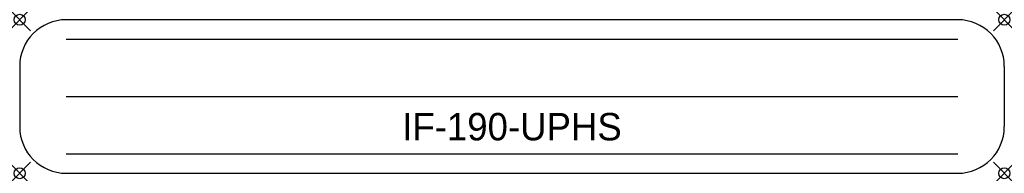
# Model space of a CAD drawing. Header units: inches. Extents: x 0 to 90, y -14 to 0.
import ezdxf
from ezdxf.enums import TextEntityAlignment as Align

# ---------------------------------------------------------------- set-up
doc = ezdxf.new("R2010")
doc.units = ezdxf.units.IN
doc.header["$PDMODE"] = 35
doc.layers.add('AFUCH-P', color=2, linetype='Continuous')
doc.layers.add('AFUCH-P-TN', color=2, linetype='Continuous')

msp = doc.modelspace()

# ---------------------------------------------------------------- linework, layer by layer
at = {"layer": 'AFUCH-P'}
for p, q in [((85.75, 0), (4.25, 0)), ((4.25, -1.782), (85.75, -1.782)), ((0, -4.25), (0, -9.75)), ((90, -4.25), (90, -9.75)), ((4.25, -7), (85.75, -7)), ((4.25, -12.218), (85.75, -12.218)), ((4.25, -14), (85.75, -14))]:
    msp.add_line(p, q, dxfattribs=at)
for centre, start, end in [((4.25, -4.25), 90, 180), ((85.75, -4.25), 0, 90), ((4.25, -9.75), 180, 270), ((85.75, -9.75), 270, 0)]:
    msp.add_arc(centre, 4.25, start, end, dxfattribs=at)
for p in [(0, 0), (90, 0), (0, -14), (90, -14)]:
    msp.add_point(p, dxfattribs=at)

# ---------------------------------------------------------------- texts
at = {"layer": 'AFUCH-P-TN'}
msp.add_text('IF-190-UPHS', height=2.5, dxfattribs=at).set_placement((45, -11), align=Align.CENTER)

doc.saveas('drawing.dxf')
